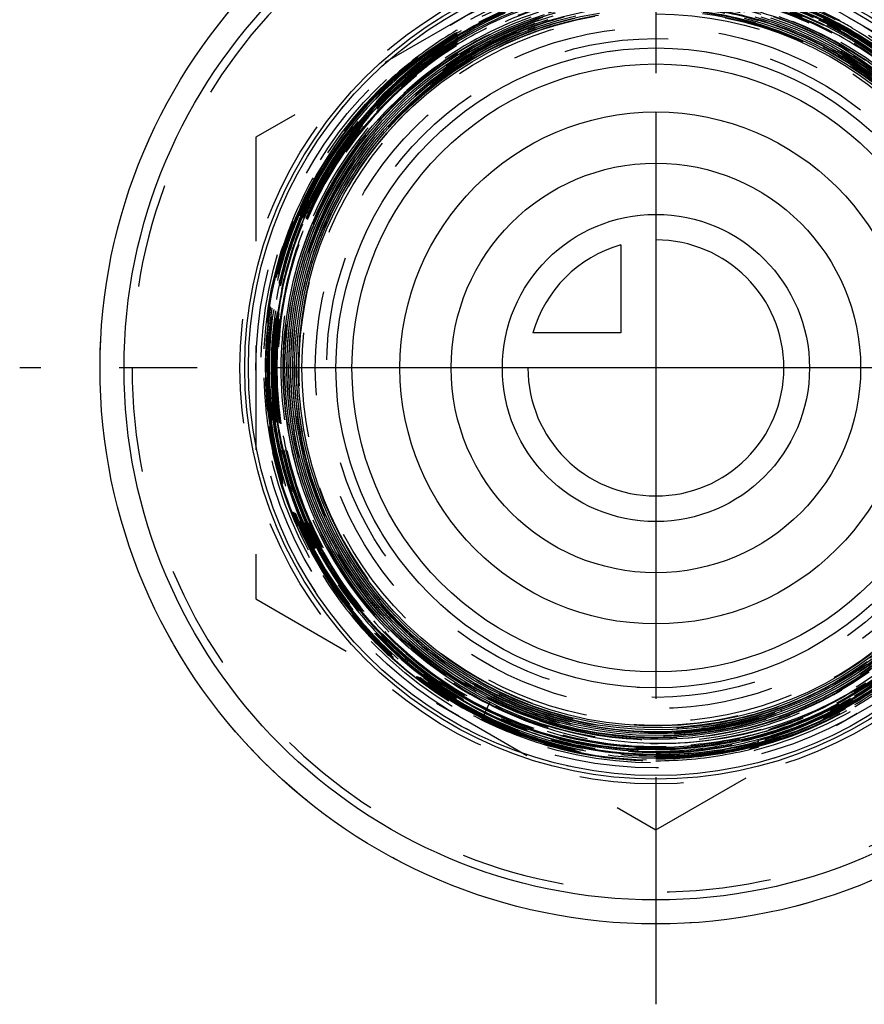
# Model space of a CAD drawing. Header units: millimetres. Extents: x 460.2 to 539.8, y 453.7 to 546.2.
# Tile 1 of 3: x 460.2 to 513, y 453.7 to 515.3. Entities that reach past the tile are written whole.
import ezdxf

# ---------------------------------------------------------------- set-up
doc = ezdxf.new("R2010")
doc.units = ezdxf.units.MM
doc.header["$LTSCALE"] = 65.185185
doc.linetypes.add('CENTER', pattern=[0.6, 0.375, -0.075, 0.075, -0.075])
doc.linetypes.add('HIDDEN', pattern=[0.2, 0.1, -0.1])
for name, color, linetype in [('ACHSEN_S', 7, 'CONTINUOUS'), ('FASEN', 7, 'CONTINUOUS'), ('KOERPER', 7, 'CONTINUOUS'), ('KONST.EL_MIT_GEO', 7, 'CONTINUOUS'), ('KURVEN', 7, 'CONTINUOUS')]:
    doc.layers.add(name, color=color, linetype=linetype)

msp = doc.modelspace()

# ---------------------------------------------------------------- linework, layer by layer
at = {"layer": 'ACHSEN_S', "color": 2, "linetype": 'CENTER'}
for p, q in [((500, 546.159), (500, 453.737)), ((539.772, 493.509), (460.228, 493.509))]:
    msp.add_line(p, q, dxfattribs=at)
at = {"layer": 'FASEN', "color": 7, "linetype": 'Continuous'}
for radius in [34.75, 33.25]:
    msp.add_circle((500, 493.509), radius, dxfattribs=at)
at = {"layer": 'KOERPER', "color": 8, "linetype": 'HIDDEN'}
for radius in [34.75, 25.475]:
    msp.add_circle((500, 493.509), radius, dxfattribs=at)
at = {"layer": 'KOERPER', "color": 7, "linetype": 'Continuous'}
for radius in [23.875, 20]:
    msp.add_circle((500, 493.509), radius, dxfattribs=at)
at = {"layer": 'KOERPER', "color": 8, "linetype": 'HIDDEN'}
msp.add_arc((500, 493.509), 32.75, 180, 360, dxfattribs=at)
at = {"layer": 'KONST.EL_MIT_GEO', "color": 8, "linetype": 'HIDDEN'}
for p, q in [((500, 522.377), (475, 507.943)), ((525, 507.943), (500, 522.377)), ((475, 507.943), (475, 479.076)), ((475, 479.076), (500, 464.642)), ((500, 464.642), (525, 479.076)), ((489.628, 472.611), (489.089, 471.525)), ((503.924, 469.617), (503.949, 469.464)), ((500.028, 469.136), (500, 469.136))]:
    msp.add_line(p, q, dxfattribs=at)
for points in [[(481.538, 508.778), (481.961, 509.289), (482.761, 510.184), (483.606, 511.038), (484.493, 511.849), (485.42, 512.615), (486.385, 513.334), (487.385, 514.004), (488.418, 514.623), (489.48, 515.191), (490.571, 515.705)], [(489.628, 472.611), (488.743, 473.075), (487.693, 473.691), (486.677, 474.361), (485.697, 475.082), (484.756, 475.854), (483.857, 476.674), (483.001, 477.539), (482.192, 478.448), (481.432, 479.398), (480.722, 480.386), (480.065, 481.41), (479.462, 482.467), (478.915, 483.553), (478.425, 484.667), (477.994, 485.805), (477.623, 486.963), (477.313, 488.14), (477.065, 489.33), (476.879, 490.533), (476.756, 491.743), (476.697, 492.958), (476.701, 494.174), (476.768, 495.388), (476.899, 496.597), (477.092, 497.798), (477.348, 498.987), (477.666, 500.161), (478.044, 501.316), (478.482, 502.451), (478.979, 503.561), (479.532, 504.643), (480.142, 505.695), (480.806, 506.714), (481.521, 507.697), (482.287, 508.641), (483.102, 509.544), (483.962, 510.403), (484.866, 511.216), (485.811, 511.98), (486.794, 512.695), (487.814, 513.357), (488.866, 513.964), (489.949, 514.517), (491.059, 515.011), (492.193, 515.448)], [(513.34, 474.491), (512.329, 473.821), (511.284, 473.206), (510.208, 472.645), (509.104, 472.141), (507.976, 471.696), (506.826, 471.311), (505.657, 470.985), (504.474, 470.722), (503.278, 470.52), (502.073, 470.381), (500.862, 470.306), (499.65, 470.293), (498.438, 470.344), (497.231, 470.459), (496.031, 470.636), (494.842, 470.875), (493.668, 471.176), (492.511, 471.538), (491.374, 471.96), (490.261, 472.441), (489.175, 472.979), (488.118, 473.573), (487.093, 474.222), (486.105, 474.923), (485.154, 475.675), (484.243, 476.475), (483.376, 477.322), (482.554, 478.213), (481.78, 479.145), (481.055, 480.117), (480.382, 481.125), (479.763, 482.167), (479.2, 483.24), (478.692, 484.34), (478.244, 485.466), (477.854, 486.613), (477.525, 487.78), (477.258, 488.962), (477.052, 490.156), (476.909, 491.359), (476.829, 492.568), (476.813, 493.779), (476.86, 494.99), (476.97, 496.196), (477.142, 497.395), (477.377, 498.584), (477.674, 499.758), (478.032, 500.915), (478.45, 502.052), (478.926, 503.166), (479.461, 504.253), (480.051, 505.311), (480.695, 506.336), (481.392, 507.326), (482.14, 508.279), (482.937, 509.191), (483.78, 510.06), (484.667, 510.884), (485.597, 511.661), (486.565, 512.388), (487.57, 513.063), (488.609, 513.684), (489.679, 514.251), (490.777, 514.761), (491.9, 515.213), (493.045, 515.605)], [(513.49, 474.745), (512.49, 474.066), (511.456, 473.441), (510.391, 472.87), (509.297, 472.356), (508.178, 471.9), (507.037, 471.503), (505.877, 471.166), (504.701, 470.89), (503.512, 470.676), (502.313, 470.525), (501.108, 470.437), (499.9, 470.411), (498.693, 470.449), (497.489, 470.55), (496.292, 470.714), (495.106, 470.94), (493.933, 471.227), (492.777, 471.576), (491.64, 471.985), (490.526, 472.452), (489.439, 472.977), (488.38, 473.558), (487.354, 474.194), (486.361, 474.882), (485.407, 475.622), (484.492, 476.41), (483.62, 477.245), (482.793, 478.124), (482.012, 479.046), (481.282, 480.007), (480.602, 481.005), (479.976, 482.037), (479.404, 483.1), (478.889, 484.191), (478.431, 485.309), (478.033, 486.448), (477.695, 487.607), (477.417, 488.781), (477.202, 489.969), (477.049, 491.166), (476.959, 492.37), (476.932, 493.576), (476.968, 494.782), (477.067, 495.985), (477.229, 497.181), (477.453, 498.367), (477.739, 499.539), (478.086, 500.695), (478.492, 501.831), (478.958, 502.944), (479.481, 504.031), (480.06, 505.089), (480.694, 506.116), (481.381, 507.108), (482.118, 508.062), (482.905, 508.977), (483.738, 509.849), (484.615, 510.677), (485.535, 511.457), (486.494, 512.188), (487.49, 512.869), (488.521, 513.496), (489.582, 514.068), (490.672, 514.584), (491.788, 515.042), (492.926, 515.441)], [(477.584, 488.579), (477.394, 489.541), (477.219, 490.725), (477.106, 491.917), (477.055, 493.113), (477.067, 494.31), (477.141, 495.505), (477.277, 496.695), (477.475, 497.875), (477.734, 499.044), (478.054, 500.197), (478.434, 501.332), (478.872, 502.446), (479.368, 503.535), (479.92, 504.597), (480.526, 505.629), (481.186, 506.628), (481.896, 507.591), (482.656, 508.515), (483.463, 509.399), (484.315, 510.239), (485.21, 511.033), (486.144, 511.78), (487.117, 512.477), (488.124, 513.123), (489.164, 513.714), (490.233, 514.251), (491.329, 514.732), (492.448, 515.154), (493.588, 515.518)], [(513.991, 475.418), (513.027, 474.714), (512.028, 474.06), (510.996, 473.46), (509.934, 472.914), (508.845, 472.424), (507.732, 471.992), (506.598, 471.619), (505.446, 471.306), (504.28, 471.052), (503.101, 470.861), (501.915, 470.731), (500.723, 470.663), (499.529, 470.657), (498.337, 470.714), (497.149, 470.833), (495.97, 471.014), (494.801, 471.256), (493.647, 471.558), (492.51, 471.921), (491.393, 472.342), (490.3, 472.821), (489.234, 473.357), (488.197, 473.947), (487.192, 474.591), (486.223, 475.286), (485.291, 476.031), (484.399, 476.824), (483.55, 477.662), (482.745, 478.543), (481.988, 479.465), (481.28, 480.425), (480.624, 481.421), (480.02, 482.45), (479.47, 483.508), (478.977, 484.594), (478.541, 485.705), (478.164, 486.836), (477.846, 487.986), (477.589, 489.15), (477.393, 490.326), (477.259, 491.511), (477.186, 492.702), (477.176, 493.894), (477.228, 495.085), (477.343, 496.272), (477.519, 497.452), (477.756, 498.62), (478.055, 499.774), (478.413, 500.911), (478.83, 502.028), (479.304, 503.122), (479.835, 504.189), (480.422, 505.227), (481.061, 506.233), (481.752, 507.204), (482.493, 508.138), (483.282, 509.032), (484.116, 509.883), (484.994, 510.689), (485.912, 511.449), (486.869, 512.159), (487.861, 512.819), (488.887, 513.426), (489.943, 513.978), (491.026, 514.475), (492.134, 514.914), (493.263, 515.295)], [(513.195, 474.979), (512.208, 474.315), (511.188, 473.704), (510.137, 473.147), (509.058, 472.646), (507.955, 472.202), (506.83, 471.817), (505.687, 471.49), (504.528, 471.224), (503.357, 471.019), (502.177, 470.875), (500.99, 470.793), (499.802, 470.773), (498.614, 470.816), (497.429, 470.92), (496.252, 471.087), (495.085, 471.314), (493.932, 471.602), (492.796, 471.951), (491.679, 472.358), (490.585, 472.822), (489.517, 473.344), (488.477, 473.92), (487.47, 474.55), (486.496, 475.232), (485.56, 475.964), (484.663, 476.743), (483.808, 477.569), (482.998, 478.438), (482.234, 479.348), (481.518, 480.297), (480.854, 481.282), (480.241, 482.3), (479.683, 483.349), (479.181, 484.425), (478.735, 485.527), (478.348, 486.65), (478.02, 487.791), (477.752, 488.949), (477.545, 490.118), (477.399, 491.297), (477.315, 492.482), (477.294, 493.669), (477.334, 494.856), (477.437, 496.04), (477.601, 497.216), (477.826, 498.382), (478.112, 499.534), (478.458, 500.67), (478.863, 501.787), (479.326, 502.88), (479.845, 503.948), (480.419, 504.987), (481.047, 505.995), (481.727, 506.969), (482.457, 507.905), (483.234, 508.802), (484.058, 509.657), (484.925, 510.468), (485.833, 511.233), (486.78, 511.949), (487.763, 512.614), (488.779, 513.227), (489.826, 513.786), (490.901, 514.289), (492.001, 514.736), (493.122, 515.124), (494.262, 515.453)], [(513.54, 475.529), (512.581, 474.847), (511.587, 474.215), (510.562, 473.636), (509.508, 473.112), (508.428, 472.644), (507.325, 472.232), (506.201, 471.88), (505.062, 471.586), (503.908, 471.352), (502.744, 471.179), (501.572, 471.067), (500.396, 471.017), (499.219, 471.028), (498.044, 471.1), (496.875, 471.234), (495.715, 471.429), (494.566, 471.684), (493.432, 472), (492.316, 472.373), (491.222, 472.805), (490.151, 473.294), (489.108, 473.837), (488.094, 474.435), (487.113, 475.084), (486.168, 475.785), (485.26, 476.533), (484.393, 477.328), (483.569, 478.167), (482.79, 479.048), (482.057, 479.969), (481.375, 480.927), (480.743, 481.919), (480.164, 482.943), (479.639, 483.995), (479.17, 485.074), (478.758, 486.175), (478.404, 487.297), (478.11, 488.436), (477.876, 489.588), (477.702, 490.751), (477.589, 491.921), (477.538, 493.096), (477.548, 494.272), (477.619, 495.445), (477.752, 496.613), (477.946, 497.773), (478.2, 498.921), (478.514, 500.054), (478.887, 501.169), (479.318, 502.262), (479.805, 503.332), (480.347, 504.375), (480.944, 505.388), (481.592, 506.368), (482.291, 507.313), (483.038, 508.22), (483.832, 509.087), (484.67, 509.911), (485.55, 510.69), (486.469, 511.421), (487.426, 512.104), (488.416, 512.736), (489.439, 513.315), (490.49, 513.839), (491.567, 514.308), (492.668, 514.72), (493.788, 515.074), (494.925, 515.368)], [(498.053, 471.22), (496.888, 471.354), (495.733, 471.548), (494.588, 471.803), (493.459, 472.117), (492.348, 472.49), (491.258, 472.921), (490.192, 473.408), (489.153, 473.95), (488.144, 474.546), (487.168, 475.193), (486.227, 475.891), (485.324, 476.638), (484.461, 477.43), (483.641, 478.267), (482.865, 479.146), (482.137, 480.063), (481.458, 481.018), (480.83, 482.007), (480.255, 483.027), (479.734, 484.077), (479.269, 485.152), (478.86, 486.249), (478.51, 487.367), (478.218, 488.501), (477.987, 489.65), (477.816, 490.808), (477.706, 491.974), (477.657, 493.144), (477.67, 494.315), (477.744, 495.484), (477.879, 496.647), (478.074, 497.801), (478.33, 498.944), (478.646, 500.071), (479.02, 501.181), (479.451, 502.269), (479.94, 503.333), (480.483, 504.37), (481.079, 505.378), (481.728, 506.352), (482.427, 507.291), (483.174, 508.192), (483.967, 509.053), (484.804, 509.871), (485.683, 510.644), (486.601, 511.37), (487.556, 512.047), (488.545, 512.672), (489.565, 513.245), (490.614, 513.764), (491.689, 514.227), (492.786, 514.633), (493.903, 514.981), (495.037, 515.27), (496.184, 515.5)], [(482.407, 507.654), (483.027, 508.39), (483.829, 509.256), (484.674, 510.079), (485.562, 510.857), (486.489, 511.587), (487.452, 512.267), (488.45, 512.897), (489.48, 513.473), (490.538, 513.994), (491.622, 514.46), (492.728, 514.868), (493.855, 515.218), (494.998, 515.509)], [(504.328, 515.397), (505.469, 515.139), (506.595, 514.822), (507.702, 514.446), (508.788, 514.013), (509.851, 513.523), (510.885, 512.978), (511.89, 512.38), (512.863, 511.73), (513.799, 511.03)], [(505.4, 515.281), (506.532, 514.968), (507.645, 514.595), (508.738, 514.165), (509.807, 513.679), (510.849, 513.137), (511.861, 512.541), (512.84, 511.894), (513.784, 511.196)], [(505.515, 515.376), (506.65, 515.057), (507.766, 514.679), (508.862, 514.244), (509.933, 513.751), (510.977, 513.203), (511.991, 512.602), (512.972, 511.948), (513.918, 511.244)], [(505.994, 515.374), (507.129, 515.03), (508.245, 514.627), (509.338, 514.166), (510.405, 513.648), (511.444, 513.075), (512.451, 512.449), (513.424, 511.771)], [(506.188, 515.445), (507.325, 515.091), (508.442, 514.678), (509.536, 514.207), (510.604, 513.68), (511.642, 513.098), (512.649, 512.462), (513.622, 511.774)], [(506.565, 515.461), (507.701, 515.088), (508.816, 514.656), (509.907, 514.166), (510.97, 513.62), (512.004, 513.02), (513.005, 512.366), (513.971, 511.661)], [(507.158, 515.401), (508.294, 514.996), (509.406, 514.531), (510.492, 514.01), (511.55, 513.432), (512.576, 512.799), (513.568, 512.114)], [(507.334, 515.47), (508.471, 515.056), (509.585, 514.583), (510.672, 514.052), (511.731, 513.466), (512.757, 512.825), (513.748, 512.131), (514.702, 511.386), (515.615, 510.593), (516.486, 509.753), (517.311, 508.869), (518.089, 507.942), (518.818, 506.977), (519.495, 505.974), (520.119, 504.938), (520.688, 503.871), (521.2, 502.775), (521.654, 501.654), (522.05, 500.511), (522.384, 499.349), (522.658, 498.171), (522.87, 496.98)], [(507.69, 515.475), (508.825, 515.043), (509.936, 514.552), (511.021, 514.004), (512.075, 513.4), (513.095, 512.742)], [(510.584, 515.462), (511.658, 514.892), (512.703, 514.269), (513.714, 513.595)], [(513.207, 475.134), (512.227, 474.469), (511.213, 473.856), (510.169, 473.297), (509.096, 472.794), (507.999, 472.347), (506.881, 471.959), (505.743, 471.629), (504.59, 471.359), (503.424, 471.151), (502.249, 471.003), (501.068, 470.917), (499.884, 470.893), (498.7, 470.931), (497.521, 471.031), (496.348, 471.193), (495.185, 471.416), (494.035, 471.699), (492.902, 472.042), (491.788, 472.444), (490.697, 472.904), (489.632, 473.42), (488.595, 473.991), (487.589, 474.616), (486.618, 475.292), (485.683, 476.019), (484.788, 476.793), (483.934, 477.613), (483.125, 478.477), (482.362, 479.382), (481.647, 480.325), (480.982, 481.305), (480.37, 482.318), (479.812, 483.361), (479.309, 484.433), (478.863, 485.529), (478.475, 486.646), (478.146, 487.783), (477.877, 488.935), (477.669, 490.099), (477.522, 491.273), (477.437, 492.452), (477.414, 493.635), (477.452, 494.817), (477.553, 495.995), (477.715, 497.166), (477.938, 498.328), (478.222, 499.477), (478.566, 500.609), (478.969, 501.722), (479.429, 502.813), (479.947, 503.879), (480.519, 504.917), (481.146, 505.924), (481.825, 506.897), (482.407, 507.654)], [(513.484, 474.889), (512.49, 474.21), (511.462, 473.583), (510.403, 473.011), (509.315, 472.496), (508.202, 472.038), (507.067, 471.639), (505.912, 471.3), (504.741, 471.022), (503.557, 470.806), (502.363, 470.652), (501.163, 470.56), (499.96, 470.532), (498.757, 470.566), (497.558, 470.664), (496.365, 470.824), (495.182, 471.046), (494.013, 471.33), (492.861, 471.675), (491.728, 472.08), (490.618, 472.543), (489.533, 473.064), (488.478, 473.64), (487.454, 474.271), (486.465, 474.955), (485.514, 475.689), (484.601, 476.473), (483.732, 477.303), (482.907, 478.178), (482.128, 479.095), (481.399, 480.051), (480.721, 481.045), (480.095, 482.073), (479.524, 483.133), (479.009, 484.222), (478.551, 485.337), (478.152, 486.475), (477.813, 487.633), (477.584, 488.579)], [(513.484, 475.637), (512.529, 474.957), (511.54, 474.327), (510.519, 473.75), (509.469, 473.227), (508.394, 472.76), (507.295, 472.35), (506.177, 471.998), (505.042, 471.705), (503.893, 471.472), (502.733, 471.299), (501.566, 471.187), (500.395, 471.137), (499.223, 471.148), (498.053, 471.22)], [(513.126, 473.805), (512.11, 473.184), (511.065, 472.615), (509.993, 472.1), (508.897, 471.64), (507.78, 471.236), (506.645, 470.889), (505.494, 470.599), (504.331, 470.368), (503.158, 470.195), (501.979, 470.083), (500.796, 470.029), (499.612, 470.036), (498.431, 470.102), (497.255, 470.227), (496.088, 470.411), (494.932, 470.654), (493.791, 470.955), (492.666, 471.312), (491.562, 471.726), (490.481, 472.194), (489.628, 472.611)]]:
    msp.add_lwpolyline(points, dxfattribs=at)
for radius in [26, 25, 24.685, 24.519, 22.125, 21.293, 20.586, 20]:
    msp.add_circle((500, 493.509), radius, dxfattribs=at)
at = {"layer": 'KONST.EL_MIT_GEO', "color": 7, "linetype": 'Continuous'}
for radius in [25.7, 25.475, 19]:
    msp.add_circle((500, 493.509), radius, dxfattribs=at)
at = {"layer": 'KONST.EL_MIT_GEO', "color": 8, "linetype": 'HIDDEN'}
for centre, radius, start, end in [((500, 493.509), 32.75, 0, 180), ((499.987, 493.493), 24.147, 89.96856, 192.3721), ((499.983, 493.5), 24.403, 97.91294, 140.35276), ((500.007, 493.513), 24.394, 96.59464, 140.41847), ((500.293, 493.675), 24.214, 97.82717, 141.15233), ((500, 493.509), 24.366, 283.81412, 95.11331), ((499.983, 493.499), 24.283, 101.75226, 140.35775), ((499.982, 493.501), 23.777, 89.95712, 141.15891), ((499.982, 493.501), 23.919, 89.95732, 140.36614), ((499.982, 493.501), 23.799, 89.95711, 140.36829), ((499.982, 493.501), 23.678, 90.13908, 140.3726), ((499.982, 493.503), 24.037, 89.956, 126.52087), ((500, 493.509), 23.65, 30.66175, 95.61168), ((499.977, 493.622), 23.535, 34.10985, 95.58296), ((499.983, 493.519), 23.66, 30.62005, 89.96451), ((499.896, 493.46), 23.172, 89.74241, 140.97175), ((500, 493.509), 22.325, 32.30666, 341.70913), ((499.984, 493.498), 24.164, 112.44003, 140.35892), ((499.894, 493.521), 22.409, 32.13609, 109.27962), ((499.975, 493.524), 24.535, 59.92265, 64.77082), ((499.984, 493.498), 22.702, 112.01933, 141.15453), ((499.985, 493.496), 22.584, 109.47713, 110.74881), ((499.878, 493.518), 22.408, 109.23959, 110.51406), ((500.049, 493.43), 24.137, 126.54553, 140.33293), ((500.004, 493.489), 24.427, 140.36488, 243.57443), ((499.996, 493.518), 24.382, 140.41005, 270.00931), ((500.004, 493.489), 24.306, 140.37055, 243.57828), ((500.004, 493.489), 24.186, 140.37243, 243.58172), ((499.995, 493.49), 24.057, 140.36248, 192.36125), ((499.995, 493.49), 23.936, 140.36631, 192.36539), ((500.098, 493.832), 23.963, 141.15119, 184.9907), ((499.995, 493.49), 23.816, 140.36847, 192.37117), ((500.01, 493.489), 23.807, 141.17857, 269.97666), ((499.996, 493.49), 23.696, 141.15887, 192.38007), ((499.937, 493.536), 23.621, 140.36707, 141.15526), ((499.998, 493.49), 23.08, 157.55114, 192.35741), ((500.016, 493.497), 24.177, 192.36598, 269.96247), ((500.012, 493.494), 24.074, 192.36132, 243.57727), ((499.971, 493.483), 23.911, 192.36089, 193.01058), ((500.016, 493.497), 23.958, 193.01885, 269.96185), ((499.968, 493.482), 23.787, 192.36693, 192.82685), ((500.016, 493.497), 23.838, 192.83508, 269.96163), ((500.016, 493.497), 23.717, 192.38538, 269.96141), ((500.014, 493.496), 23.459, 208.75365, 243.55992), ((500.106, 493.552), 23.517, 270.08353, 312.91051), ((500.111, 493.527), 22.787, 269.72035, 289.71524), ((500.098, 493.568), 22.83, 289.71273, 289.89285), ((500.033, 493.54), 24.584, 243.56818, 252.81546), ((500.32, 493.42), 24.557, 242.8431, 252.09205), ((500.029, 493.503), 24.451, 243.53724, 269.93199), ((500.001, 493.467), 24.286, 243.56342, 244.25274), ((500.019, 493.505), 24.208, 243.56833, 269.9554), ((500.019, 493.505), 24.087, 243.57525, 269.95522), ((500.019, 493.505), 24.328, 244.25317, 269.95557), ((500.508, 493.691), 24.315, 278.07766, 289.16971), ((499.967, 493.56), 24.375, 279.38552, 290.47221), ((499.581, 493.394), 24.358, 284.83662, 291.45926), ((500.008, 493.51), 24.548, 252.84945, 269.98092), ((499.979, 493.515), 24.377, 279.37338, 283.85833), ((499.668, 493.518), 24.384, 270.84614, 280.09511), ((499.964, 493.546), 24.41, 270.14978, 279.39708)]:
    msp.add_arc(centre, radius, start, end, dxfattribs=at)
for points, knots in [([(500, 518.001), (498.632, 518.002), (495.891, 517.774), (491.898, 516.751), (488.131, 515.075), (484.697, 512.795), (481.691, 509.973), (478.374, 505.607), (475.672, 499.197), (475.242, 492.253), (476.271, 486.868), (477.707, 483.003), (479.767, 479.432), (482.394, 476.255), (485.513, 473.56), (487.865, 472.134), (489.089, 471.525)], [0, 0, 0, 0, 0.062556, 0.125109, 0.187664, 0.250219, 0.312774, 0.375328, 0.499999, 0.624671, 0.687226, 0.749781, 0.812335, 0.874891, 0.937444, 1, 1, 1, 1]), ([(476.449, 488.33), (476.983, 485.899), (478.821, 481.171), (483.601, 475.284), (489.957, 471.136), (497.276, 469.133), (504.857, 469.46), (511.975, 472.089), (517.95, 476.766), (522.211, 483.045), (524.351, 490.325), (524.167, 497.911), (521.676, 505.078), (517.118, 511.144), (510.926, 515.53), (503.691, 517.819), (496.104, 517.792), (488.885, 515.454), (482.722, 511.028), (478.202, 504.934), (475.752, 497.753), (475.605, 490.167), (477.776, 482.897), (482.056, 476.632), (488.04, 471.967), (495.159, 469.344), (502.739, 469.01), (510.061, 470.998), (516.433, 475.118), (521.25, 480.979), (524.058, 488.027), (524.593, 495.596), (522.803, 502.969), (518.858, 509.45), (513.132, 514.427), (506.166, 517.432), (498.616, 518.181), (491.195, 516.604), (484.602, 512.85), (479.458, 507.274), (476.246, 500.4), (475.269, 492.877), (476.618, 485.411), (480.165, 478.705), (485.577, 473.388), (492.345, 469.96), (499.832, 468.742), (507.338, 469.847), (514.157, 473.172), (519.65, 478.404), (523.304, 485.052), (524.776, 492.494), (523.93, 500.033), (520.844, 506.963), (515.808, 512.637), (509.294, 516.524), (501.91, 518.262), (494.345, 517.689), (487.307, 514.859), (481.451, 510.037), (477.324, 503.672), (475.309, 496.359), (475.593, 488.779), (478.152, 481.636), (482.738, 475.6), (486.883, 472.679), (489.112, 471.57)], [0, 0, 0, 0, 0.015624, 0.031248, 0.046872, 0.062496, 0.078121, 0.093745, 0.109369, 0.124993, 0.140618, 0.156242, 0.171866, 0.187491, 0.203115, 0.218739, 0.234364, 0.249988, 0.265613, 0.281237, 0.296862, 0.312487, 0.328111, 0.343736, 0.359361, 0.374985, 0.39061, 0.406235, 0.42186, 0.437485, 0.45311, 0.468734, 0.484359, 0.499984, 0.515609, 0.531234, 0.54686, 0.562485, 0.57811, 0.593735, 0.60936, 0.624985, 0.640611, 0.656236, 0.671861, 0.687487, 0.703112, 0.718737, 0.734363, 0.749988, 0.765614, 0.781239, 0.796865, 0.812491, 0.828116, 0.843742, 0.859367, 0.874993, 0.890619, 0.906245, 0.92187, 0.937496, 0.953122, 0.968748, 0.984374, 1, 1, 1, 1]), ([(500, 517.88), (498.405, 517.882), (495.207, 517.569), (490.601, 516.174), (486.354, 513.906), (482.633, 510.852), (479.578, 507.13), (477.309, 502.884), (475.913, 498.277), (475.442, 493.486), (475.914, 488.695), (477.313, 484.088), (479.583, 479.842), (482.637, 476.121), (486.358, 473.066), (490.603, 470.796), (495.208, 469.396), (498.405, 469.08), (500, 469.078)], [0, 0, 0, 0, 0.062501, 0.124999, 0.187499, 0.249998, 0.3125, 0.375001, 0.437501, 0.500001, 0.562501, 0.625001, 0.6875, 0.75, 0.8125, 0.875, 0.937498, 1, 1, 1, 1]), ([(500, 517.76), (498.413, 517.761), (495.231, 517.45), (490.648, 516.062), (486.422, 513.805), (482.718, 510.766), (479.679, 507.063), (477.421, 502.838), (476.032, 498.253), (475.563, 493.486), (476.033, 488.718), (477.425, 484.134), (479.683, 479.91), (482.722, 476.207), (486.425, 473.167), (490.65, 470.908), (495.232, 469.515), (498.413, 469.2), (500, 469.199)], [0, 0, 0, 0, 0.062501, 0.124999, 0.187499, 0.249998, 0.312499, 0.375, 0.4375, 0.500001, 0.562501, 0.625001, 0.6875, 0.75, 0.8125, 0.875, 0.937498, 1, 1, 1, 1]), ([(481.502, 508.382), (479.966, 506.472), (477.472, 502.146), (475.904, 494.847), (476.644, 487.412), (479.621, 480.562), (484.55, 474.948), (490.958, 471.11), (498.232, 469.412), (505.678, 470.018), (512.582, 472.868), (518.287, 477.69), (522.248, 484.023), (524.087, 491.263), (523.63, 498.719), (520.921, 505.68), (516.218, 511.483), (509.97, 515.576), (502.772, 517.571), (495.308, 517.277), (488.289, 514.724), (482.38, 510.154), (478.144, 504.002), (475.982, 496.853), (476.098, 489.384), (478.481, 482.305), (482.904, 476.287), (488.948, 471.899), (496.04, 469.556), (503.508, 469.48), (510.647, 471.677), (516.78, 475.939), (521.329, 481.862), (523.865, 488.888), (524.147, 496.351), (522.151, 503.548), (518.065, 509.8), (512.275, 514.517), (505.327, 517.256), (497.875, 517.759), (490.622, 515.98), (484.249, 512.085), (479.356, 506.443), (476.403, 499.583), (475.666, 492.151), (477.214, 484.845), (480.901, 478.351), (486.381, 473.277), (493.14, 470.099), (500.542, 469.115), (507.896, 470.415), (514.513, 473.879), (519.772, 479.181), (523.183, 485.824), (524.428, 493.188), (523.389, 500.583), (520.166, 507.319), (515.059, 512.768), (508.546, 516.421), (501.234, 517.937), (493.805, 517.177), (486.952, 514.211), (481.312, 509.316), (477.411, 502.947), (475.61, 495.706), (475.924, 490.724), (476.449, 488.33)], [0, 0, 0, 0, 0.015624, 0.031248, 0.046872, 0.062496, 0.078121, 0.093745, 0.109369, 0.124993, 0.140617, 0.156242, 0.171866, 0.18749, 0.203115, 0.218739, 0.234364, 0.249988, 0.265613, 0.281237, 0.296862, 0.312486, 0.328111, 0.343736, 0.35936, 0.374985, 0.39061, 0.406235, 0.421859, 0.437484, 0.453109, 0.468734, 0.484359, 0.499984, 0.515609, 0.531234, 0.546859, 0.562484, 0.57811, 0.593735, 0.60936, 0.624985, 0.64061, 0.656236, 0.671861, 0.687486, 0.703112, 0.718737, 0.734363, 0.749988, 0.765614, 0.781239, 0.796865, 0.81249, 0.828116, 0.843742, 0.859367, 0.874993, 0.890619, 0.906245, 0.92187, 0.937496, 0.953122, 0.968748, 0.984374, 1, 1, 1, 1]), ([(481.538, 508.778), (482.501, 509.975), (484.659, 512.192), (488.46, 514.844), (492.688, 516.742), (495.694, 517.462), (497.212, 517.693)], [0, 0, 0, 0, 0.250025, 0.500051, 0.750044, 1, 1, 1, 1]), ([(500, 469.078), (501.598, 469.077), (504.804, 469.39), (509.422, 470.789), (513.679, 473.063), (517.41, 476.124), (520.472, 479.855), (522.747, 484.112), (524.147, 488.73), (524.619, 493.533), (524.145, 498.336), (522.743, 502.954), (520.468, 507.21), (517.406, 510.941), (513.676, 514.003), (509.42, 516.279), (504.804, 517.682), (501.598, 518), (500, 518.001)], [0, 0, 0, 0, 0.062502, 0.124999, 0.187499, 0.249999, 0.312499, 0.374999, 0.437499, 0.499999, 0.562499, 0.624999, 0.687499, 0.749999, 0.812499, 0.874999, 0.937498, 1, 1, 1, 1]), ([(500, 469.199), (501.591, 469.198), (504.781, 469.509), (509.375, 470.901), (513.612, 473.164), (517.324, 476.21), (520.371, 479.922), (522.635, 484.158), (524.028, 488.754), (524.498, 493.533), (524.026, 498.313), (522.631, 502.908), (520.367, 507.143), (517.32, 510.855), (513.609, 513.902), (509.374, 516.167), (504.78, 517.563), (501.591, 517.879), (500, 517.88)], [0, 0, 0, 0, 0.062501, 0.124999, 0.187499, 0.249998, 0.3125, 0.375001, 0.4375, 0.500001, 0.562501, 0.625001, 0.6875, 0.75, 0.8125, 0.875, 0.937498, 1, 1, 1, 1]), ([(500, 469.319), (501.583, 469.318), (504.757, 469.628), (509.329, 471.013), (513.544, 473.265), (517.239, 476.296), (520.27, 479.99), (522.523, 484.204), (523.909, 488.778), (524.376, 493.533), (523.907, 498.289), (522.519, 502.861), (520.266, 507.076), (517.235, 510.769), (513.541, 513.801), (509.327, 516.055), (504.757, 517.444), (501.583, 517.759), (500, 517.76)], [0, 0, 0, 0, 0.062501, 0.124999, 0.187499, 0.249998, 0.312499, 0.375, 0.4375, 0.500001, 0.562501, 0.625001, 0.6875, 0.75, 0.8125, 0.875, 0.937498, 1, 1, 1, 1]), ([(500, 469.44), (501.575, 469.438), (504.733, 469.747), (509.283, 471.125), (513.477, 473.366), (517.153, 476.382), (520.169, 480.057), (522.41, 484.251), (523.79, 488.801), (524.255, 493.533), (523.788, 498.265), (522.407, 502.815), (520.165, 507.008), (517.149, 510.684), (513.474, 513.701), (509.281, 515.943), (504.733, 517.325), (501.575, 517.638), (500, 517.639)], [0, 0, 0, 0, 0.062501, 0.124999, 0.187499, 0.249998, 0.312498, 0.374999, 0.437499, 0.5, 0.562501, 0.625001, 0.6875, 0.75, 0.8125, 0.875001, 0.937498, 1, 1, 1, 1]), ([(500, 517.519), (498.429, 517.52), (495.278, 517.212), (490.741, 515.838), (486.557, 513.603), (482.89, 510.595), (479.881, 506.928), (477.646, 502.745), (476.269, 498.206), (475.805, 493.486), (476.271, 488.766), (477.649, 484.227), (479.885, 480.044), (482.894, 476.378), (486.56, 473.369), (490.742, 471.132), (495.279, 469.753), (498.429, 469.441), (500, 469.44)], [0, 0, 0, 0, 0.062501, 0.124999, 0.187499, 0.249998, 0.312498, 0.374998, 0.437498, 0.5, 0.562501, 0.625001, 0.6875, 0.75, 0.8125, 0.875001, 0.937498, 1, 1, 1, 1]), ([(500, 517.399), (498.437, 517.4), (495.302, 517.094), (490.787, 515.726), (486.624, 513.502), (482.976, 510.509), (479.982, 506.861), (477.758, 502.699), (476.388, 498.182), (475.927, 493.486), (476.39, 488.789), (477.761, 484.274), (479.986, 480.112), (482.98, 476.464), (486.627, 473.47), (490.789, 471.244), (495.303, 469.872), (498.437, 469.561), (500, 469.56)], [0, 0, 0, 0, 0.062502, 0.124999, 0.187499, 0.249999, 0.312499, 0.374999, 0.437499, 0.499999, 0.562499, 0.624999, 0.687499, 0.749999, 0.812499, 0.875, 0.937498, 1, 1, 1, 1]), ([(497.687, 517.046), (496.195, 516.901), (493.231, 516.324), (489.035, 514.634), (485.233, 512.18), (481.964, 509.051), (479.347, 505.36), (477.475, 501.24), (476.415, 496.841), (476.207, 492.321), (476.858, 487.843), (478.343, 483.569), (480.609, 479.653), (483.575, 476.235), (487.132, 473.44), (491.155, 471.367), (495.495, 470.091), (498.501, 469.802), (500, 469.801)], [0, 0, 0, 0, 0.062501, 0.124999, 0.187499, 0.249998, 0.312498, 0.374998, 0.437497, 0.499997, 0.562497, 0.624997, 0.687497, 0.749998, 0.812498, 0.875, 0.937498, 1, 1, 1, 1]), ([(519.463, 506.82), (518.334, 508.474), (516.308, 510.752), (513.116, 513.19), (509.638, 515.204), (504.851, 516.863), (499.8, 517.256), (495.808, 516.8), (491.906, 515.842), (487.304, 513.719), (482.613, 509.865), (479.044, 504.951), (476.831, 499.296), (476.116, 493.266), (476.944, 487.25), (479.263, 481.637), (482.922, 476.79), (487.683, 473.022), (493.241, 470.575), (499.236, 469.607), (505.282, 470.181), (510.988, 472.258), (515.987, 475.705), (519.958, 480.299), (522.645, 485.745), (523.874, 491.692), (523.569, 497.757), (521.747, 503.55), (518.528, 508.698), (514.118, 512.872), (509.68, 515.317), (505.857, 516.554), (501.908, 517.299), (496.843, 517.279), (491.946, 515.983), (488.325, 514.239), (484.955, 512.054), (482.758, 509.941), (481.502, 508.382)], [0, 0, 0, 0, 0.031242, 0.046894, 0.062547, 0.093788, 0.12503, 0.140683, 0.156335, 0.187577, 0.218819, 0.250061, 0.281302, 0.312544, 0.343786, 0.375028, 0.40627, 0.437512, 0.468754, 0.499996, 0.531238, 0.56248, 0.593722, 0.624965, 0.656207, 0.687449, 0.718692, 0.749934, 0.781176, 0.812419, 0.843661, 0.859314, 0.874967, 0.906209, 0.937452, 0.953105, 0.968757, 1, 1, 1, 1]), ([(477.453, 488.551), (477.965, 486.223), (479.725, 481.694), (484.303, 476.057), (490.391, 472.086), (497.401, 470.169), (504.662, 470.487), (511.477, 473.007), (517.197, 477.49), (521.274, 483.506), (523.318, 490.48), (523.136, 497.745), (520.744, 504.607), (516.372, 510.412), (510.438, 514.606), (503.507, 516.79), (496.241, 516.757), (489.33, 514.509), (483.433, 510.262), (479.111, 504.421), (476.775, 497.54), (476.645, 490.274), (478.733, 483.315), (482.842, 477.321), (488.579, 472.862), (495.401, 470.36), (502.661, 470.052), (509.671, 471.967), (515.766, 475.923), (520.371, 481.544), (523.049, 488.298), (523.549, 495.547), (521.823, 502.605), (518.035, 508.806), (512.543, 513.564), (505.867, 516.43), (498.635, 517.136), (491.53, 515.614), (485.222, 512.009), (480.304, 506.66), (477.239, 500.073), (476.314, 492.866), (477.617, 485.718), (481.024, 479.301), (486.214, 474.217), (492.7, 470.943), (499.873, 469.786), (507.059, 470.854), (513.586, 474.047), (518.841, 479.064), (522.332, 485.435), (523.734, 492.564), (522.915, 499.783), (519.953, 506.417), (515.125, 511.846), (508.883, 515.563), (501.81, 517.222), (494.566, 516.668), (487.828, 513.953), (482.222, 509.332), (478.272, 503.234), (476.345, 496.23), (476.62, 488.97), (479.072, 482.131), (483.465, 476.351), (487.434, 473.553), (489.569, 472.491)], [0, 0, 0, 0, 0.015624, 0.031248, 0.046872, 0.062496, 0.07812, 0.093745, 0.109369, 0.124993, 0.140617, 0.156241, 0.171866, 0.18749, 0.203114, 0.218739, 0.234363, 0.249988, 0.265612, 0.281237, 0.296861, 0.312486, 0.328111, 0.343735, 0.35936, 0.374985, 0.390609, 0.406234, 0.421859, 0.437484, 0.453109, 0.468734, 0.484359, 0.499984, 0.515609, 0.531234, 0.546859, 0.562484, 0.578109, 0.593734, 0.609359, 0.624985, 0.64061, 0.656235, 0.671861, 0.687486, 0.703111, 0.718737, 0.734362, 0.749988, 0.765613, 0.781239, 0.796864, 0.81249, 0.828116, 0.843741, 0.859367, 0.874993, 0.890619, 0.906244, 0.92187, 0.937496, 0.953122, 0.968748, 0.984374, 1, 1, 1, 1]), ([(489.569, 472.491), (491.06, 471.725), (494.218, 470.509), (499.225, 469.736), (504.284, 470.042), (509.164, 471.409), (513.646, 473.774), (517.532, 477.027), (520.65, 481.021), (522.865, 485.579), (524.082, 490.498), (524.252, 495.562), (523.369, 500.551), (521.474, 505.25), (518.653, 509.459), (515.028, 512.998), (510.757, 515.719), (507.593, 516.915), (505.972, 517.344)], [0, 0, 0, 0, 0.062496, 0.12499, 0.187486, 0.249983, 0.312481, 0.374979, 0.437478, 0.499978, 0.562478, 0.62498, 0.687481, 0.749984, 0.812487, 0.874991, 0.937493, 1, 1, 1, 1]), ([(500, 469.56), (501.567, 469.559), (504.71, 469.866), (509.236, 471.237), (513.41, 473.466), (517.067, 476.467), (520.069, 480.124), (522.298, 484.297), (523.671, 488.825), (524.134, 493.533), (523.669, 498.241), (522.295, 502.769), (520.065, 506.941), (517.063, 510.598), (513.407, 513.6), (509.234, 515.831), (504.709, 517.206), (501.567, 517.518), (500, 517.519)], [0, 0, 0, 0, 0.062501, 0.124999, 0.187499, 0.249998, 0.312498, 0.374998, 0.437498, 0.499999, 0.562501, 0.625001, 0.687501, 0.75, 0.8125, 0.875001, 0.937498, 1, 1, 1, 1]), ([(500, 517.42), (501.561, 517.419), (504.69, 517.109), (509.196, 515.739), (513.351, 513.517), (516.993, 510.528), (519.982, 506.886), (522.203, 502.731), (523.572, 498.222), (524.035, 493.533), (523.574, 488.844), (522.207, 484.335), (519.986, 480.18), (516.997, 476.538), (513.354, 473.549), (509.198, 471.329), (504.69, 469.963), (501.561, 469.658), (500, 469.659)], [0, 0, 0, 0, 0.062502, 0.124999, 0.1875, 0.25, 0.312499, 0.374999, 0.437499, 0.500001, 0.562502, 0.625002, 0.687502, 0.750002, 0.812501, 0.875001, 0.937499, 1, 1, 1, 1]), ([(500, 469.681), (501.559, 469.679), (504.686, 469.985), (509.19, 471.349), (513.342, 473.567), (516.981, 476.553), (519.968, 480.192), (522.186, 484.343), (523.552, 488.848), (524.013, 493.533), (523.55, 498.218), (522.183, 502.722), (519.964, 506.873), (516.978, 510.512), (513.339, 513.499), (509.188, 515.719), (504.686, 517.088), (501.559, 517.397), (500, 517.399)], [0, 0, 0, 0, 0.062501, 0.124999, 0.187499, 0.249998, 0.312497, 0.374998, 0.437497, 0.499997, 0.562497, 0.624996, 0.687497, 0.749999, 0.8125, 0.875, 0.937498, 1, 1, 1, 1]), ([(500, 468.961), (501.48, 468.961), (504.446, 469.229), (508.746, 470.425), (512.761, 472.376), (516.358, 475.018), (519.422, 478.265), (521.85, 482.01), (523.565, 486.131), (524.51, 490.494), (524.654, 494.955), (523.992, 499.37), (522.547, 503.593), (520.365, 507.487), (517.518, 510.925), (514.098, 513.794), (510.22, 516.001), (507.408, 516.984), (505.972, 517.344)], [0, 0, 0, 0, 0.062501, 0.124998, 0.187499, 0.249998, 0.312498, 0.374998, 0.437498, 0.499997, 0.562498, 0.624998, 0.687497, 0.749998, 0.812499, 0.874999, 0.937497, 1, 1, 1, 1]), ([(500, 517.3), (501.553, 517.299), (504.666, 516.99), (509.15, 515.627), (513.284, 513.416), (516.907, 510.442), (519.881, 506.818), (522.092, 502.684), (523.453, 498.198), (523.913, 493.533), (523.455, 488.868), (522.095, 484.382), (519.885, 480.247), (516.911, 476.623), (513.287, 473.65), (509.152, 471.441), (504.667, 470.082), (501.553, 469.778), (500, 469.779)], [0, 0, 0, 0, 0.062502, 0.125, 0.1875, 0.250001, 0.312503, 0.375004, 0.437503, 0.500003, 0.562503, 0.625002, 0.687503, 0.750002, 0.812501, 0.875001, 0.937499, 1, 1, 1, 1]), ([(500, 469.801), (501.551, 469.8), (504.662, 470.104), (509.143, 471.461), (513.275, 473.668), (516.896, 476.639), (519.867, 480.259), (522.074, 484.39), (523.433, 488.872), (523.891, 493.533), (523.432, 498.194), (522.071, 502.676), (519.863, 506.806), (516.892, 510.426), (513.272, 513.398), (509.142, 515.607), (504.662, 516.969), (501.551, 517.277), (500, 517.278)], [0, 0, 0, 0, 0.062501, 0.124999, 0.187499, 0.249998, 0.312498, 0.374998, 0.437497, 0.499997, 0.562497, 0.624996, 0.687497, 0.749998, 0.812499, 0.875, 0.937498, 1, 1, 1, 1]), ([(482.303, 507.738), (480.833, 505.91), (478.446, 501.77), (476.947, 494.784), (477.656, 487.669), (480.508, 481.114), (485.227, 475.744), (491.362, 472.073), (498.325, 470.453), (505.45, 471.037), (512.056, 473.77), (517.511, 478.39), (521.296, 484.455), (523.049, 491.385), (522.604, 498.52), (520.004, 505.179), (515.496, 510.727), (509.512, 514.637), (502.62, 516.537), (495.478, 516.246), (488.764, 513.793), (483.116, 509.411), (479.07, 503.517), (477.011, 496.672), (477.133, 489.525), (479.425, 482.754), (483.667, 477.001), (489.458, 472.811), (496.249, 470.58), (503.397, 470.519), (510.225, 472.633), (516.088, 476.722), (520.432, 482.399), (522.847, 489.126), (523.105, 496.269), (521.183, 503.154), (517.262, 509.131), (511.713, 513.636), (505.059, 516.246), (497.927, 516.716), (490.988, 515.001), (484.896, 511.264), (480.222, 505.856), (477.405, 499.287), (476.711, 492.174), (478.203, 485.184), (481.74, 478.973), (486.992, 474.125), (493.464, 471.092), (500.55, 470.159), (507.586, 471.413), (513.914, 474.735), (518.942, 479.815), (522.2, 486.176), (523.384, 493.224), (522.384, 500.301), (519.293, 506.745), (514.402, 511.956), (508.166, 515.448), (501.168, 516.895), (494.058, 516.163), (487.501, 513.322), (482.105, 508.636), (478.373, 502.54), (476.65, 495.61), (476.951, 490.842), (477.453, 488.551)], [0, 0, 0, 0, 0.015624, 0.031248, 0.046872, 0.062496, 0.07812, 0.093745, 0.109369, 0.124993, 0.140617, 0.156241, 0.171866, 0.18749, 0.203114, 0.218739, 0.234363, 0.249988, 0.265612, 0.281237, 0.296861, 0.312486, 0.32811, 0.343735, 0.35936, 0.374984, 0.390609, 0.406234, 0.421859, 0.437484, 0.453109, 0.468733, 0.484358, 0.499983, 0.515608, 0.531233, 0.546859, 0.562484, 0.578109, 0.593734, 0.609359, 0.624984, 0.64061, 0.656235, 0.67186, 0.687486, 0.703111, 0.718737, 0.734362, 0.749987, 0.765613, 0.781239, 0.796864, 0.81249, 0.828115, 0.843741, 0.859367, 0.874993, 0.890618, 0.906244, 0.92187, 0.937496, 0.953122, 0.968748, 0.984374, 1, 1, 1, 1]), ([(500, 516.631), (501.333, 516.625), (504.004, 516.38), (507.882, 515.329), (511.521, 513.623), (514.811, 511.315), (517.653, 508.472), (520.722, 504.096), (523.058, 497.722), (523.062, 490.932), (521.684, 485.768), (519.989, 482.123), (517.686, 478.829), (514.845, 475.986), (511.552, 473.683), (509.119, 472.553), (507.866, 472.1)], [0, 0, 0, 0, 0.062561, 0.12512, 0.187682, 0.250242, 0.312802, 0.375363, 0.500006, 0.624649, 0.687207, 0.749766, 0.812324, 0.874883, 0.937441, 1, 1, 1, 1]), ([(521.032, 504.123), (522.135, 501.897), (523.641, 497.059), (523.508, 489.487), (521.008, 482.331), (516.384, 476.326), (510.103, 472.083), (502.802, 470.042), (495.231, 470.417), (488.169, 473.175), (482.351, 478.037), (478.387, 484.5), (476.695, 491.892), (477.46, 499.436), (480.607, 506.336), (485.809, 511.857), (492.506, 515.405), (497.517, 516.198), (500, 516.179)], [0, 0, 0, 0, 0.062509, 0.125018, 0.187525, 0.25003, 0.312535, 0.375038, 0.43754, 0.500041, 0.56254, 0.625039, 0.687536, 0.750031, 0.812525, 0.875018, 0.93751, 1, 1, 1, 1]), ([(522.241, 496.354), (522.02, 498.087), (521.38, 500.663), (519.953, 503.863), (518.163, 506.877), (515.279, 510.218), (510.987, 513.311), (506.095, 515.324), (500.868, 516.147), (495.594, 515.736), (490.558, 514.112), (486.036, 511.366), (482.274, 507.646), (479.477, 503.155), (477.796, 498.139), (477.323, 492.869), (478.084, 487.634), (480.036, 482.717), (483.074, 478.385), (487.032, 474.874), (491.695, 472.375), (496.809, 471.022), (502.098, 470.89), (507.274, 471.984), (512.057, 474.246), (516.187, 477.552), (519.441, 481.724), (521.643, 486.534), (522.673, 491.723), (522.477, 497.01), (521.065, 502.108), (518.513, 506.743), (514.961, 510.663), (510.599, 513.657), (505.664, 515.564), (500.423, 516.28), (495.157, 515.767), (490.152, 514.054), (485.677, 511.233), (481.973, 507.456), (479.239, 502.926), (477.624, 497.889), (477.212, 492.615), (478.027, 487.388), (480.024, 482.489), (483.096, 478.182), (487.077, 474.698), (491.753, 472.224), (496.873, 470.893), (502.162, 470.776), (507.336, 471.879), (512.117, 474.143), (516.249, 477.445), (519.511, 481.61), (521.729, 486.413), (522.782, 491.597), (522.617, 496.884), (521.24, 501.992), (518.727, 506.647), (515.212, 510.6), (510.883, 513.641), (505.972, 515.606), (500.74, 516.391), (495.469, 515.955), (490.437, 514.319), (485.917, 511.576), (483.399, 509.099), (482.303, 507.738)], [0, 0, 0, 0, 0.015625, 0.02345, 0.031275, 0.046899, 0.062523, 0.078148, 0.093772, 0.109396, 0.12502, 0.140644, 0.156269, 0.171893, 0.187517, 0.203142, 0.218766, 0.23439, 0.250015, 0.265639, 0.281263, 0.296888, 0.312512, 0.328136, 0.343761, 0.359385, 0.37501, 0.390634, 0.406259, 0.421883, 0.437508, 0.453132, 0.468757, 0.484381, 0.500006, 0.515631, 0.531255, 0.54688, 0.562504, 0.578129, 0.593754, 0.609378, 0.625003, 0.640628, 0.656253, 0.671877, 0.687502, 0.703127, 0.718752, 0.734376, 0.750001, 0.765626, 0.781251, 0.796876, 0.812501, 0.828125, 0.84375, 0.859375, 0.875, 0.890625, 0.90625, 0.921875, 0.9375, 0.953125, 0.96875, 0.984375, 1, 1, 1, 1]), ([(508.271, 472.437), (509.656, 472.979), (512.324, 474.341), (515.843, 477.124), (518.75, 480.544), (520.93, 484.468), (522.299, 488.742), (522.805, 493.201), (522.428, 497.674), (521.182, 501.986), (519.116, 505.97), (516.31, 509.473), (512.873, 512.359), (508.937, 514.517), (504.656, 515.863), (500.194, 516.346), (495.725, 515.947), (492.851, 515.102), (491.473, 514.544)], [0, 0, 0, 0, 0.0625, 0.125, 0.187499, 0.249999, 0.312499, 0.374999, 0.437499, 0.499999, 0.562499, 0.624999, 0.687499, 0.749999, 0.812499, 0.875, 0.9375, 1, 1, 1, 1]), ([(522.241, 496.354), (522.079, 497.698), (521.51, 500.364), (519.952, 504.139), (517.739, 507.574), (514.945, 510.554), (511.662, 512.984), (507.996, 514.787), (504.067, 515.904), (501.354, 516.169), (500, 516.179)], [0, 0, 0, 0, 0.125001, 0.249994, 0.374994, 0.499994, 0.624994, 0.749997, 0.874996, 1, 1, 1, 1]), ([(510.312, 515.606), (511.554, 515.025), (513.944, 513.651), (517.129, 511.018), (519.826, 507.887), (521.959, 504.347), (523.465, 500.498), (524.582, 495.116), (524.245, 488.149), (521.603, 481.693), (518.314, 477.289), (515.32, 474.439), (511.889, 472.135), (508.119, 470.441), (504.119, 469.407), (501.371, 469.176), (500, 469.177)], [0, 0, 0, 0, 0.062556, 0.125112, 0.187668, 0.250223, 0.312779, 0.375335, 0.500001, 0.624666, 0.687221, 0.749777, 0.812333, 0.874889, 0.937443, 1, 1, 1, 1]), ([(510.262, 515.496), (511.498, 514.918), (513.877, 513.551), (517.045, 510.931), (519.729, 507.815), (521.851, 504.293), (523.35, 500.463), (524.46, 495.108), (524.125, 488.175), (521.496, 481.751), (518.223, 477.369), (515.244, 474.533), (511.83, 472.241), (508.079, 470.556), (504.098, 469.526), (501.364, 469.296), (500, 469.298)], [0, 0, 0, 0, 0.062556, 0.125111, 0.187667, 0.250222, 0.312778, 0.375333, 0.499999, 0.624665, 0.687222, 0.749778, 0.812334, 0.87489, 0.937443, 1, 1, 1, 1]), ([(510.213, 515.386), (511.442, 514.811), (513.809, 513.45), (516.961, 510.843), (519.632, 507.743), (521.743, 504.238), (523.234, 500.427), (524.339, 495.099), (524.004, 488.2), (521.389, 481.809), (518.132, 477.449), (515.168, 474.627), (511.771, 472.346), (508.038, 470.67), (504.078, 469.645), (501.357, 469.417), (500, 469.418)], [0, 0, 0, 0, 0.062556, 0.125111, 0.187667, 0.250223, 0.312778, 0.375334, 0.5, 0.624666, 0.687223, 0.749778, 0.812333, 0.87489, 0.937443, 1, 1, 1, 1]), ([(510.163, 515.277), (511.387, 514.704), (513.741, 513.35), (516.878, 510.756), (519.535, 507.671), (521.635, 504.183), (523.118, 500.391), (524.217, 495.09), (523.884, 488.226), (521.281, 481.866), (518.041, 477.529), (515.092, 474.722), (511.712, 472.452), (507.998, 470.784), (504.058, 469.765), (501.351, 469.537), (500, 469.539)], [0, 0, 0, 0, 0.062556, 0.125111, 0.187667, 0.250223, 0.312778, 0.375334, 0.500002, 0.624667, 0.687223, 0.749778, 0.812334, 0.87489, 0.937443, 1, 1, 1, 1]), ([(500, 470.74), (498.693, 470.746), (496.073, 470.985), (492.268, 472.013), (488.696, 473.68), (485.464, 475.936), (482.668, 478.717), (479.642, 482.997), (477.322, 489.238), (477.277, 495.896), (478.593, 500.971), (480.227, 504.559), (482.458, 507.809), (485.22, 510.622), (488.427, 512.913), (490.801, 514.046), (492.026, 514.505)], [0, 0, 0, 0, 0.062561, 0.125119, 0.18768, 0.250239, 0.312799, 0.375358, 0.500004, 0.624648, 0.687206, 0.749764, 0.812322, 0.87488, 0.937435, 1, 1, 1, 1]), ([(512.271, 514.755), (514.573, 513.422), (518.771, 509.973), (523.05, 503.075), (524.893, 495.162), (524.094, 487.077), (520.739, 479.678), (515.182, 473.751), (508.022, 469.926), (502.66, 469.049), (500, 469.052)], [0, 0, 0, 0, 0.125, 0.250003, 0.375003, 0.500005, 0.625004, 0.750004, 0.875003, 1, 1, 1, 1]), ([(476.226, 491.747), (476.128, 493.263), (476.19, 496.321), (477.135, 500.808), (478.9, 505.04), (480.586, 507.594), (481.538, 508.778)], [0, 0, 0, 0, 0.249987, 0.49999, 0.749995, 1, 1, 1, 1]), ([(481.895, 508.052), (480.518, 506.355), (478.235, 502.548), (476.549, 496.126), (476.717, 489.485), (478.727, 483.154), (482.418, 477.631), (487.498, 473.35), (493.56, 470.646), (497.955, 470.033), (500.14, 470.035)], [0, 0, 0, 0, 0.124996, 0.249994, 0.374992, 0.499991, 0.624992, 0.749994, 0.874996, 1, 1, 1, 1]), ([(503.924, 469.617), (502.285, 469.364), (498.945, 469.194), (493.996, 469.971), (489.31, 471.748), (485.09, 474.449), (481.516, 477.962), (478.744, 482.138), (476.896, 486.794), (476.333, 490.092), (476.226, 491.747)], [0, 0, 0, 0, 0.125006, 0.250005, 0.375006, 0.500006, 0.625006, 0.750005, 0.875, 1, 1, 1, 1])]:
    msp.add_open_spline(points, degree=3, knots=knots, dxfattribs=at)
at = {"layer": 'KURVEN', "color": 40, "linetype": 'Continuous'}
for p, q in [((500, 509.509), (500, 477.509)), ((497.8, 501.201), (497.8, 495.709)), ((497.8, 495.709), (492.308, 495.709)), ((516, 493.509), (484, 493.509))]:
    msp.add_line(p, q, dxfattribs=at)
for radius in [16, 12.8, 9.6]:
    msp.add_circle((500, 493.509), radius, dxfattribs=at)
for start, end in [(180, 90), (105.96201, 164.03799)]:
    msp.add_arc((500, 493.509), 8, start, end, dxfattribs=at)

doc.saveas('drawing.dxf')
